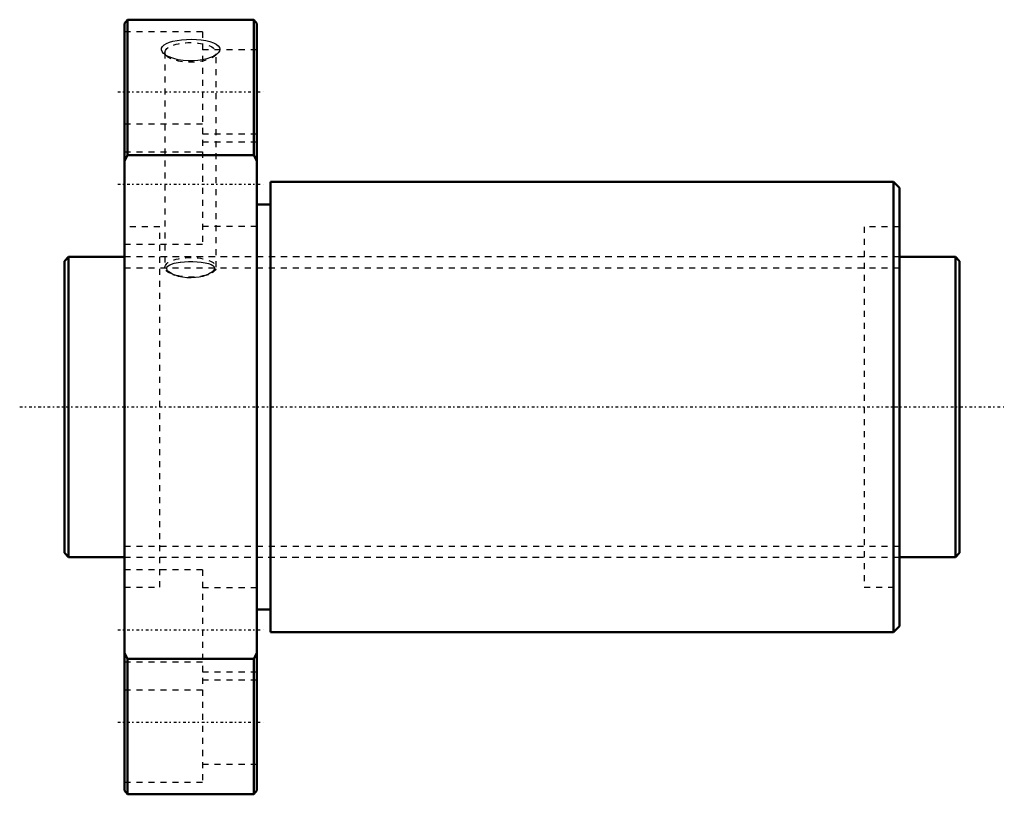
# Model space of a CAD drawing. Header units: millimetres. Extents: x -7 to 156, y -65 to 64.
import ezdxf

# ---------------------------------------------------------------- set-up
doc = ezdxf.new("R2010")
doc.units = ezdxf.units.MM
doc.linetypes.add('Center', pattern=[1.5, 0.45, -0.5, 0.05, -0.5])
doc.linetypes.add('Dashed', pattern=[2, 1, -1])
for name, color, linetype, lineweight in [('2d ConnectionPoints', 7, 'Continuous', 50), ('AM_0', 7, 'Continuous', 50), ('AM_5', 3, 'Continuous', 25), ('AM_7', 7, 'Center', 25), ('AM_9', 6, 'Dashed', 25)]:
    doc.layers.add(name, color=color, linetype=linetype, lineweight=lineweight)

# ---------------------------------------------------------------- blocks, each defined once
blk = doc.blocks.new('1_DK_5016_4RR0Nut_0_in_DK5016_4RRG1_149LC0_000_0')
at = {"layer": 'AM_0'}
for p, q in [((10.5, 64.5), (10, 63.85)), ((31.5, 64.5), (10.5, 64.5)), ((10.5, 64.5), (10.5, 41.94)), ((32, 63.85), (31.5, 64.5)), ((31.5, 41.94), (31.5, 64.5)), ((10, -63.85), (10, 63.85)), ((32, -63.85), (32, 63.85)), ((10.5, 41.94), (10, 40.94)), ((31.5, 41.94), (10.5, 41.94)), ((32, 40.94), (31.5, 41.94)), ((138, 37.5), (34.3, 37.5)), ((34.3, 37.5), (34.3, -37.5)), ((139, 36.5), (138, 37.5)), ((138, 37.5), (138, -37.5)), ((139, 36.5), (139, -36.5)), ((34.3, 33.75), (32, 33.75)), ((32, -33.75), (34.3, -33.75)), ((34.3, -37.5), (138, -37.5)), ((138, -37.5), (139, -36.5)), ((10, -40.94), (10.5, -41.94)), ((31.5, -41.94), (32, -40.94)), ((31.5, -41.94), (10.5, -41.94)), ((10.5, -41.94), (10.5, -64.5)), ((31.5, -64.5), (31.5, -41.94)), ((10, -63.85), (10.5, -64.5)), ((31.5, -64.5), (32, -63.85)), ((10.5, -64.5), (31.5, -64.5))]:
    blk.add_line(p, q, dxfattribs=at)
at = {"layer": 'AM_7'}
for p, q in [((8.9, 52.5), (33.1, 52.5)), ((8.9, 37.12), (33.1, 37.12)), ((8.9, -37.12), (33.1, -37.12)), ((8.9, -52.5), (33.1, -52.5))]:
    blk.add_line(p, q, dxfattribs=at)
at = {"layer": 'AM_9'}
for p, q in [((23, 62.5), (10, 62.5)), ((23, 62.5), (23, 27.12)), ((16.72, 59.05), (16.72, 23.26)), ((32, 59.5), (23, 59.5)), ((25.28, 23.26), (25.28, 59.05)), ((16.61, 58.79), (17.1, 58.37)), ((17.25, 58.38), (16.94, 58.55)), ((24.9, 58.37), (25.39, 58.79)), ((23, 47.12), (10, 47.12)), ((23, 45.5), (32, 45.5)), ((32, 44.12), (23, 44.12)), ((10, 42.5), (23, 42.5)), ((15.9, 30), (10, 30)), ((15.9, -30), (15.9, 30)), ((23, 30.12), (32, 30.12)), ((139, 30), (133.1, 30)), ((133.1, 30), (133.1, -30)), ((10, 27.12), (23, 27.12)), ((133.1, 25), (15.9, 25)), ((18.4, 21.94), (17.96, 22.13)), ((18.02, 22.08), (18.4, 21.94)), ((23.58, 21.93), (23.98, 22.08)), ((15.9, -25), (133.1, -25)), ((23, -27.12), (10, -27.12)), ((23, -27.12), (23, -62.5)), ((10, -30), (15.9, -30)), ((32, -30.12), (23, -30.12)), ((133.1, -30), (139, -30)), ((23, -42.5), (10, -42.5)), ((23, -44.12), (32, -44.12)), ((32, -45.5), (23, -45.5)), ((10, -47.12), (23, -47.12)), ((23, -59.5), (32, -59.5)), ((10, -62.5), (23, -62.5))]:
    blk.add_line(p, q, dxfattribs=at)
for points in [[(16.6, 58.8), (16.5, 58.89), (16.26, 59.19), (16.14, 59.49), (16.17, 59.78), (16.32, 60.06), (16.59, 60.32), (16.97, 60.55), (17.47, 60.75), (18.06, 60.92), (18.74, 61.06), (19.49, 61.15), (20.3, 61.21), (21.12, 61.23), (21.96, 61.2), (22.77, 61.13), (23.53, 61.01), (24.22, 60.85), (24.8, 60.65), (25.27, 60.41), (25.6, 60.16), (25.8, 59.87), (25.86, 59.58), (25.79, 59.28), (25.6, 58.99), (25.4, 58.8)], [(16.94, 58.55), (16.83, 58.62), (16.6, 58.8)], [(25.09, 58.57), (24.86, 58.44), (24.33, 58.2), (23.7, 57.99), (23, 57.82), (22.22, 57.7), (21.41, 57.64), (20.57, 57.64), (19.74, 57.71), (18.94, 57.83), (18.2, 58.02), (17.25, 58.38)], [(25.4, 58.8), (25.29, 58.71), (25.09, 58.57)], [(17.96, 22.13), (17.37, 22.5), (17.15, 22.74), (17.03, 22.98), (17.11, 23.38), (17.53, 23.7), (18.26, 23.96), (19.31, 24.13), (19.96, 24.19), (20.63, 24.22), (21.36, 24.22), (22.07, 24.19), (22.77, 24.12), (23.41, 24.03), (23.96, 23.9), (24.41, 23.73), (24.72, 23.55), (24.91, 23.34), (24.98, 23.14), (24.95, 22.92), (24.63, 22.5), (24, 22.11), (23.6, 21.94)], [(23.6, 21.94), (23.05, 21.76), (22.44, 21.63), (21.8, 21.54), (21.08, 21.51), (20.37, 21.53), (19.65, 21.61), (18.97, 21.76), (18.44, 21.93), (18.4, 21.94)]]:
    blk.add_lwpolyline(points, dxfattribs=at)
for centre in [(21, 59.05), (21, 23.26)]:
    blk.add_ellipse(centre, major_axis=(-4.28, 0), ratio=0.382683, dxfattribs=at)
blk = doc.blocks.new('2_DK_5016_4RR014900_Shaft_0_in_DK5016_4RRG1_149LC0_000_0')
at = {"layer": 'AM_0'}
for p, q in [((0.7, 25), (0, 24.3)), ((10, 25), (0.7, 25)), ((0.7, 25), (0.7, -25)), ((148.3, 25), (139, 25)), ((149, 24.3), (148.3, 25)), ((148.3, 25), (148.3, -25)), ((0, 24.3), (0, -24.3)), ((149, 24.3), (149, -24.3)), ((0, -24.3), (0.7, -25)), ((148.3, -25), (149, -24.3)), ((0.7, -25), (10, -25)), ((139, -25), (148.3, -25))]:
    blk.add_line(p, q, dxfattribs=at)
at = {"layer": 'AM_5', "linetype": 'Dashed'}
for p, q in [((10, 23.1595), (139, 23.1595)), ((10, -23.1595), (139, -23.1595))]:
    blk.add_line(p, q, dxfattribs=at)
at = {"layer": 'AM_7'}
blk.add_line((-7.45, 0), (156.45, 0), dxfattribs=at)
at = {"layer": 'AM_9'}
for p, q in [((139, 25), (10, 25)), ((10, -25), (139, -25))]:
    blk.add_line(p, q, dxfattribs=at)

msp = doc.modelspace()

# ---------------------------------------------------------------- linework, layer by layer
at = {"layer": '2d ConnectionPoints'}
for p in [(0, 0), (10, 0)]:
    msp.add_point(p, dxfattribs=at)

# ---------------------------------------------------------------- block references
for name in ['1_DK_5016_4RR0Nut_0_in_DK5016_4RRG1_149LC0_000_0', '2_DK_5016_4RR014900_Shaft_0_in_DK5016_4RRG1_149LC0_000_0']:
    msp.add_blockref(name, (0, 0))

doc.saveas('drawing.dxf')
